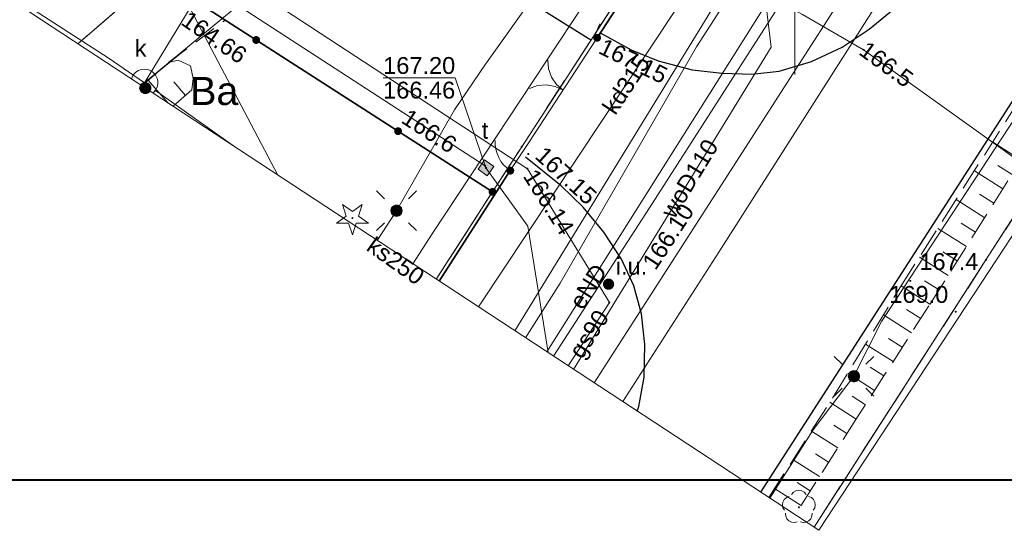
# Model space of a CAD drawing. Extents: x 7513272 to 7513487, y 5698927 to 5699090.
# Tile 2 of 12: x 7513316 to 7513359, y 5698927 to 5698950. Entities that reach past the tile are written whole.
import ezdxf
from ezdxf.enums import TextEntityAlignment as Align

# ---------------------------------------------------------------- set-up
doc = ezdxf.new("R2010")
doc.units = 0
doc.header["$PDSIZE"] = 0.75
for name, pattern in [('PRZER2-1', [3, 2, -1]), ('PRZER2_5-1', [3.5, 2.5, -1]), ('PRZER3-1', [4, 3, -1])]:
    doc.linetypes.add(name, pattern=pattern)
doc.layers.get('0').update_dxf_attribs({"linetype": 'CONTINUOUS'})
for name, color, linetype, lineweight, true_color in [('GEPPGD', 7, 'CONTINUOUS', 18, 0x0a0909), ('GESDZI', 7, 'CONTINUOUS', 18, 0x008000), ('GESKLU', 7, 'PRZER3-1', 18, 0x008000), ('GESKLU_O', 7, 'CONTINUOUS', 0, 0x008000), ('GI_OUTLINE', 7, 'CONTINUOUS', 0, 0xa5007c), ('GSLKBR', 7, 'CONTINUOUS', 18, 0x0a0909), ('GSLKFU', 7, 'CONTINUOUS', 18, 0x0a0909), ('GSLKOC', 7, 'PRZER2-1', 18, 0x0a0909), ('GSLKOG', 7, 'CONTINUOUS', 35, 0x0a0909), ('GSLKRW', 7, 'CONTINUOUS', 25, 0x0a0909), ('GSPRDI', 7, 'CONTINUOUS', 18, 0x008000), ('GSPRDL', 7, 'CONTINUOUS', 18, 0x008000), ('GSPWPN', 7, 'CONTINUOUS', 13, 0x0a0909), ('GSPWPN_O', 7, 'CONTINUOUS', 0, 0x0a0909), ('GSPWPS', 7, 'CONTINUOUS', 13, 0x0a0909), ('GSPWPS_O', 7, 'CONTINUOUS', 0, 0x0a0909), ('GSSZSN', 7, 'PRZER2_5-1', 18, 0x0a0909), ('GSSZSU', 7, 'CONTINUOUS', 18, 0x0a0909), ('GULENN', 1, 'CONTINUOUS', 18, 0xff0000), ('GULENN_O', 1, 'CONTINUOUS', 0, 0xff0000), ('GULEWN', 1, 'CONTINUOUS', 18, 0xff0000), ('GULGSP', 7, 'CONTINUOUS', 18, 0xbfbf00), ('GULGSP_O', 7, 'CONTINUOUS', 0, 0xbfbf00), ('GULKDP', 7, 'CONTINUOUS', 18, 0x803300), ('GULKDP_O', 7, 'CONTINUOUS', 0, 0x803300), ('GULKSP', 7, 'CONTINUOUS', 18, 0x803300), ('GULKSP_O', 7, 'CONTINUOUS', 0, 0x803300), ('GULTPR', 7, 'CONTINUOUS', 18, 0xff9100), ('GULWOP', 5, 'CONTINUOUS', 18, 0x0000ff), ('GULWOP_O', 5, 'CONTINUOUS', 0, 0x0000ff), ('GUPESH_O', 1, 'CONTINUOUS', 0, 0xff0000), ('GUPGUI', 7, 'CONTINUOUS', 0, 0x0a0909), ('GUPGUI_O', 7, 'CONTINUOUS', 0, 0x0a0909), ('GUPISL', 7, 'CONTINUOUS', 18, 0x0a0909), ('GUPKSH_O', 7, 'CONTINUOUS', 0, 0x803300), ('GUPKWZ', 7, 'CONTINUOUS', 18, 0x0a0909), ('GUPKWZ_O', 7, 'CONTINUOUS', 0, 0x0a0909), ('GUPTSD', 7, 'CONTINUOUS', 18, 0xff9100), ('GUPTSH_O', 7, 'CONTINUOUS', 0, 0xff9100), ('GUPTWZ', 7, 'CONTINUOUS', 18, 0x0a0909), ('GUPTWZ_O', 7, 'CONTINUOUS', 0, 0x0a0909), ('GUSIKP', 7, 'CONTINUOUS', 18, 0x0a0909)]:
    doc.layers.add(name, color=color, linetype=linetype, lineweight=lineweight, true_color=true_color)
for name, color, linetype, true_color in [('GUPESH', 1, 'CONTINUOUS', 0xff0000), ('GUPKSH', 7, 'CONTINUOUS', 0x803300), ('GUPTSH', 7, 'CONTINUOUS', 0xff9100)]:
    doc.layers.add(name, color=color, linetype=linetype, true_color=true_color)
doc.layers.add('GUPGSH', color=7, linetype='CONTINUOUS')
doc.layers.add('GUPGSH_O', color=7, linetype='CONTINUOUS', lineweight=0)
doc.layers.add('RAMKA', color=7, linetype='CONTINUOUS', lineweight=0)
doc.styles.add('GEO-INFO', font='arial.ttf')

# ---------------------------------------------------------------- blocks, each defined once
blk = doc.blocks.new('SPDIP')
blk.add_hatch(color=0).paths.add_polyline_path([(-0.09, 0), (-0.085595, -0.027812), (-0.072812, -0.052901), (-0.052901, -0.072812), (-0.027812, -0.085595), (0, -0.09), (0.027812, -0.085595), (0.052901, -0.072812), (0.072812, -0.052901), (0.085595, -0.027812), (0.09, 0), (0.085595, 0.027812), (0.072812, 0.052901), (0.052901, 0.072812), (0.027812, 0.085595), (0, 0.09), (-0.027812, 0.085595), (-0.052901, 0.072812), (-0.072812, 0.052901), (-0.085595, 0.027812)])
at = {"color": 0}
blk.add_lwpolyline([(0.177062, -0.544942), (-0.463555, -1.426676), (-0.463555, -0.336792), (-1.500096, 0), (-0.463555, 0.336792), (-0.463555, 1.426676), (0.177062, 0.544942), (1.213603, 0.881734), (0.572986, 0), (1.213603, -0.881734)], close=True, dxfattribs=at)
blk = doc.blocks.new('SPDLP')
blk.add_hatch(color=0).paths.add_polyline_path([(-0.09, 0), (-0.085595, -0.027812), (-0.072812, -0.052901), (-0.052901, -0.072812), (-0.027812, -0.085595), (0, -0.09), (0.027812, -0.085595), (0.052901, -0.072812), (0.072812, -0.052901), (0.085595, -0.027812), (0.09, 0), (0.085595, 0.027812), (0.072812, 0.052901), (0.052901, 0.072812), (0.027812, 0.085595), (0, 0.09), (-0.027812, 0.085595), (-0.052901, 0.072812), (-0.072812, 0.052901), (-0.085595, 0.027812)])
at = {"color": 0}
for points in [[(-1.292703, 0.137547), (-1.355024, 0.389802), (-1.327532, 0.648184), (-1.213525, 0.881678), (-1.026689, 1.062258), (-0.78945, 1.168249), (-0.530282, 1.186929)], [(-0.268652, 1.271938), (-0.048001, 1.40916), (0.20623, 1.462858), (0.463525, 1.426585), (0.693003, 1.304695), (0.867117, 1.11182), (0.964971, 0.871109)], [(1.126667, 0.648554), (1.325358, 0.481106), (1.454989, 0.255912), (1.5, 0), (1.454989, -0.255912), (1.325358, -0.481106), (1.126667, -0.648554)], [(-0.530282, -1.186929), (-0.78945, -1.168249), (-1.026689, -1.062258), (-1.213525, -0.881678), (-1.327532, -0.648184), (-1.355024, -0.389802), (-1.292703, -0.137547)], [(0.964971, -0.871109), (0.867117, -1.11182), (0.693003, -1.304695), (0.463525, -1.426585), (0.20623, -1.462858), (-0.048001, -1.40916), (-0.268652, -1.271938)]]:
    blk.add_lwpolyline(points, dxfattribs=at)
blk = doc.blocks.new('KOLO')
blk.add_hatch(color=0).paths.add_polyline_path([(0, 0.5), (-0.12941, 0.482963), (-0.25, 0.433013), (-0.353553, 0.353553), (-0.433013, 0.25), (-0.482963, 0.12941), (-0.5, 0), (-0.482963, -0.12941), (-0.433013, -0.25), (-0.353553, -0.353553), (-0.25, -0.433013), (-0.12941, -0.482963), (0, -0.5), (0.12941, -0.482963), (0.25, -0.433013), (0.353553, -0.353553), (0.433013, -0.25), (0.482963, -0.12941), (0.5, 0), (0.482963, 0.12941), (0.433013, 0.25), (0.353553, 0.353553), (0.25, 0.433013), (0.12941, 0.482963)])
blk = doc.blocks.new('SLBRA')
at = {"color": 0}
for points in [[(0, 0), (-0.068148, -0.517638), (-0.267949, -1), (-0.585786, -1.414214), (-1, -1.732051)], [(1, -1.732051), (0.585786, -1.414214), (0.267949, -1), (0.068148, -0.517638), (0, 0)]]:
    blk.add_lwpolyline(points, dxfattribs=at)
blk = doc.blocks.new('KTOK04')
at = {"color": 0}
blk.add_lwpolyline([(0, 0), (-0.01711, -0.261052), (-0.068148, -0.517638), (-0.152241, -0.765367), (-0.267949, -1), (-0.413293, -1.217523), (-0.585786, -1.414214), (-0.782477, -1.586707), (-1, -1.732051)], dxfattribs=at)
blk = doc.blocks.new('OKRAG_PELNY')
at = {"true_color": 0xffffff}
blk.add_hatch(color=7, dxfattribs=at).paths.add_polyline_path([(0, 0.5), (-0.12941, 0.482963), (-0.25, 0.433013), (-0.353553, 0.353553), (-0.433013, 0.25), (-0.482963, 0.12941), (-0.5, 0), (-0.482963, -0.12941), (-0.433013, -0.25), (-0.353553, -0.353553), (-0.25, -0.433013), (-0.12941, -0.482963), (0, -0.5), (0.12941, -0.482963), (0.25, -0.433013), (0.353553, -0.353553), (0.433013, -0.25), (0.482963, -0.12941), (0.5, 0), (0.482963, 0.12941), (0.433013, 0.25), (0.353553, 0.353553), (0.25, 0.433013), (0.12941, 0.482963)])
at = {"color": 0}
blk.add_lwpolyline([(0.5, 0), (0.482963, -0.12941), (0.433013, -0.25), (0.353553, -0.353553), (0.25, -0.433013), (0.12941, -0.482963), (0, -0.5), (-0.12941, -0.482963), (-0.25, -0.433013), (-0.353553, -0.353553), (-0.433013, -0.25), (-0.482963, -0.12941), (-0.5, 0), (-0.482963, 0.12941), (-0.433013, 0.25), (-0.353553, 0.353553), (-0.25, 0.433013), (-0.12941, 0.482963), (0, 0.5), (0.12941, 0.482963), (0.25, 0.433013), (0.353553, 0.353553), (0.433013, 0.25), (0.482963, 0.12941)], close=True, dxfattribs=at)
blk = doc.blocks.new('SUSM01_01')
at = {"true_color": 0xffffff}
blk.add_hatch(color=7, dxfattribs=at).paths.add_polyline_path([(0.025882, -0.096593), (0.05, -0.086603), (0.076604, -0.064279), (0.093969, -0.034202), (0.1, 0), (0.095557, 0.029476), (0.082624, 0.056332), (0.062349, 0.078183), (0.036534, 0.093087), (0.007473, 0.09972), (-0.022252, 0.097493), (-0.05, 0.086603), (-0.073305, 0.068017), (-0.090097, 0.043388), (-0.098883, 0.014904), (-0.098883, -0.014904), (-0.090097, -0.043388), (-0.073305, -0.068017), (-0.05, -0.086603), (-0.025882, -0.096593), (0, -0.1), (0.025882, -0.096593), (0.1, 0), (0.093969, -0.034202), (0.076604, -0.064279), (0.05, -0.086603), (0.025882, -0.096593), (0, -0.1), (-0.025882, -0.096593), (-0.05, -0.086603), (-0.073305, -0.068017), (-0.090097, -0.043388), (-0.098883, -0.014904), (-0.098883, 0.014904), (-0.090097, 0.043388), (-0.073305, 0.068017), (-0.05, 0.086603), (-0.022252, 0.097493), (0.007473, 0.09972), (0.036534, 0.093087), (0.062349, 0.078183), (0.082624, 0.056332), (0.095557, 0.029476)])
at = {"color": 0}
for points in [[(-0.353553, 0.353553), (-0.212132, 0.212132)], [(0.353553, 0.353553), (0.212132, 0.212132)], [(-0.353553, -0.353553), (-0.212132, -0.212132)], [(0.353553, -0.353553), (0.212132, -0.212132)]]:
    blk.add_lwpolyline(points, dxfattribs=at)
blk.add_lwpolyline([(0.1, 0), (0.093969, -0.034202), (0.076604, -0.064279), (0.05, -0.086603), (0.025882, -0.096593), (0, -0.1), (-0.025882, -0.096593), (-0.05, -0.086603), (-0.073305, -0.068017), (-0.090097, -0.043388), (-0.098883, -0.014904), (-0.098883, 0.014904), (-0.090097, 0.043388), (-0.073305, 0.068017), (-0.05, 0.086603), (-0.022252, 0.097493), (0.007473, 0.09972), (0.036534, 0.093087), (0.062349, 0.078183), (0.082624, 0.056332), (0.095557, 0.029476)], close=True, dxfattribs=at)
blk = doc.blocks.new('POINT')
at = {"color": 0}
blk.add_point((0, 0), dxfattribs=at)
blk = doc.blocks.new('KWADRAT_NIEPRZEZR')
at = {"true_color": 0xffffff}
blk.add_hatch(color=7, dxfattribs=at).paths.add_polyline_path([(0.5, -0.5), (0.5, 0.5), (-0.5, 0.5), (-0.5, -0.5)])
at = {"color": 0}
blk.add_lwpolyline([(-0.5, 0.5), (-0.5, -0.5), (0.5, -0.5), (0.5, 0.5)], close=True, dxfattribs=at)
blk = doc.blocks.new('EPPGN')
blk.add_hatch(color=0).paths.add_polyline_path([(-0.09, 0), (-0.085595, -0.027812), (-0.072812, -0.052901), (-0.052901, -0.072812), (-0.027812, -0.085595), (0, -0.09), (0.027812, -0.085595), (0.052901, -0.072812), (0.072812, -0.052901), (0.085595, -0.027812), (0.09, 0), (0.085595, 0.027812), (0.072812, 0.052901), (0.052901, 0.072812), (0.027812, 0.085595), (0, 0.09), (-0.027812, 0.085595), (-0.052901, 0.072812), (-0.072812, 0.052901), (-0.085595, 0.027812)])

msp = doc.modelspace()

# ---------------------------------------------------------------- linework, layer by layer
at = {"layer": 'GESDZI', "linetype": 'Continuous', "elevation": 10.3}
for points in [[(7513315.407, 5699045.989), (7513315.104, 5699040.045), (7513277.536, 5698980.241), (7513278.856, 5698979.391), (7513315.483, 5698955.845), (7513321.623, 5698951.895), (7513336.561, 5698942.286), (7513337.861, 5698944.296), (7513344.651, 5698954.767)], [(7513350.854, 5698927.369), (7513358.5, 5698939.257), (7513390.099, 5698988.389), (7513406.257, 5699013.311), (7513406.387, 5699013.711), (7513412.126, 5699032.237), (7513404.667, 5699037.036), (7513399.468, 5699040.386), (7513399.398, 5699040.166), (7513399.158, 5699039.406), (7513371.83, 5698997.098), (7513356.561, 5698973.129), (7513344.651, 5698954.767), (7513337.861, 5698944.296), (7513336.561, 5698942.286), (7513334.059, 5698938.402)], [(7513389.167, 5698985.243), (7513390.099, 5698988.389), (7513358.5, 5698939.257), (7513350.854, 5698927.369)], [(7513312.038, 5698952.866), (7513315.483, 5698955.845), (7513321.623, 5698951.895), (7513318.12, 5698948.871)], [(7513318.12, 5698948.871), (7513321.623, 5698951.895), (7513336.561, 5698942.286), (7513334.059, 5698938.402)]]:
    msp.add_lwpolyline(points, dxfattribs=at)
at = {"layer": 'GESKLU', "linetype": 'PRZER3-1', "lineweight": 18, "ltscale": 0.5, "elevation": 10.16}
for points in [[(7513277.536, 5698980.241), (7513278.856, 5698979.391), (7513315.483, 5698955.845), (7513321.623, 5698951.895), (7513336.561, 5698942.286), (7513337.861, 5698944.296), (7513344.651, 5698954.767), (7513293.345, 5698988.471), (7513321.984, 5699035.976), (7513335.093, 5699028.378), (7513346.052, 5699045.675), (7513344.252, 5699046.805), (7513357.171, 5699066.942), (7513357.461, 5699067.402), (7513355.741, 5699068.501), (7513350.982, 5699071.561), (7513346.182, 5699074.65), (7513341.382, 5699077.74), (7513337.782, 5699080.051)], [(7513334.059, 5698938.402), (7513336.561, 5698942.286), (7513337.861, 5698944.296), (7513344.651, 5698954.767), (7513356.561, 5698973.129), (7513371.83, 5698997.098), (7513399.158, 5699039.406), (7513399.398, 5699040.166), (7513399.468, 5699040.386), (7513404.667, 5699037.036), (7513412.126, 5699032.237), (7513406.387, 5699013.711), (7513406.257, 5699013.311), (7513397.688, 5699000.096), (7513390.099, 5698988.389), (7513369.909, 5698956.999), (7513358.5, 5698939.257), (7513350.854, 5698927.369)], [(7513350.854, 5698927.369), (7513358.5, 5698939.257), (7513369.909, 5698956.999), (7513390.099, 5698988.389), (7513389.167, 5698985.243)], [(7513312.038, 5698952.866), (7513315.483, 5698955.845), (7513321.623, 5698951.895), (7513318.12, 5698948.871)], [(7513318.12, 5698948.871), (7513321.623, 5698951.895), (7513336.561, 5698942.286), (7513334.059, 5698938.402)]]:
    msp.add_lwpolyline(points, dxfattribs=at)
at = {"layer": 'GI_OUTLINE', "color": 224, "linetype": 'Continuous', "true_color": 0xa5007c, "elevation": 100}
msp.add_lwpolyline([(7513344.406, 5699090.134), (7513423.807, 5699037.977), (7513351.062, 5698927.233), (7513271.66, 5698979.39)], close=True, dxfattribs=at)
msp.add_lwpolyline([(7513350, 5698947.5), (7513350, 5698952.5)], dxfattribs=at)
at = {"layer": 'GSLKBR', "linetype": 'Continuous', "elevation": 10.18}
msp.add_lwpolyline([(7513341.21, 5698949.14), (7513338.18, 5698944.48)], dxfattribs=at)
at = {"layer": 'GSLKFU', "linetype": 'Continuous', "elevation": 10.18}
msp.add_lwpolyline([(7513338.18, 5698944.48), (7513337.35, 5698943.23)], dxfattribs=at)
at = {"layer": 'GSLKOC', "linetype": 'PRZER2-1', "lineweight": 18, "ltscale": 0.5, "elevation": 10.18}
for points in [[(7513322.17, 5698948.05), (7513324.68, 5698949.93)], [(7513341.164, 5698949.389), (7513341.338, 5698949.761)]]:
    msp.add_lwpolyline(points, dxfattribs=at)
at = {"layer": 'GSLKOG', "linetype": 'Continuous', "elevation": 10.18}
for points in [[(7513341.21, 5698949.14), (7513344.841, 5698954.727), (7513293.345, 5698988.471), (7513321.94, 5699036.11)], [(7513273.791, 5698982.634), (7513336.561, 5698942.286)], [(7513337.35, 5698943.23), (7513334.193, 5698938.313)]]:
    msp.add_lwpolyline(points, dxfattribs=at)
at = {"layer": 'GSLKRW', "linetype": 'Continuous', "lineweight": 25, "elevation": 10.18}
msp.add_lwpolyline([(7513340.931, 5698949.03), (7513337.225, 5698951.358), (7513336.589, 5698953.477), (7513309.397, 5698970.938), (7513307.453, 5698970.514), (7513293.398, 5698979.376, -0.276758), (7513289.475, 5698987.003, -0.168315), (7513291.384, 5698993.148), (7513302.317, 5699010.034), (7513315.512, 5699030.236)], format="xyb", dxfattribs=at)
for points in [[(7513383.81, 5698988.77), (7513383.79, 5698987.76), (7513383.53, 5698985.93), (7513383.24, 5698984.43), (7513382.77, 5698982.89), (7513382.23, 5698981.55), (7513381.47, 5698980.17), (7513364.26, 5698953.46), (7513348.475, 5698928.932)], [(7513341.37, 5698949.35), (7513342.73, 5698948.61), (7513343.93, 5698948.12), (7513345.44, 5698947.71), (7513346.77, 5698947.56), (7513348.09, 5698947.52), (7513349.3, 5698947.66), (7513350.74, 5698948.09), (7513352.1, 5698948.72), (7513353.31, 5698949.52), (7513354.38, 5698950.4), (7513355.25, 5698951.42), (7513356.15, 5698952.71), (7513356.5, 5698953.22)], [(7513342.993, 5698932.533), (7513343.07, 5698932.74), (7513343.3, 5698934.04), (7513343.33, 5698935.49), (7513343.19, 5698936.86), (7513342.85, 5698938.11), (7513342.3, 5698939.3), (7513341.51, 5698940.5), (7513340.59, 5698941.61), (7513339.61, 5698942.56), (7513338.03, 5698943.83)]]:
    msp.add_lwpolyline(points, dxfattribs=at)
at = {"layer": 'GSSZSN', "linetype": 'PRZER2_5-1', "ltscale": 0.5, "elevation": 10.14}
for points in [[(7513348.845, 5698928.689), (7513351.671, 5698933.106), (7513354.674, 5698938.016), (7513361.965, 5698949.488), (7513373.873, 5698967.808), (7513381.244, 5698979.206), (7513383.494, 5698983.889), (7513384.091, 5698983.688)], [(7513384.091, 5698983.688), (7513382.128, 5698978.43), (7513374.89, 5698967.166), (7513363.224, 5698948.685), (7513355.96, 5698937.213), (7513352.823, 5698932.33), (7513350.012, 5698927.923)]]:
    msp.add_lwpolyline(points, dxfattribs=at)
at = {"layer": 'GSSZSN', "linetype": 'Continuous'}
for points in [[(7513360.068, 5698943.701, 10.14), (7513358.798, 5698944.505, 10.14)], [(7513359.662, 5698943.06, 10.14), (7513359.027, 5698943.462, 10.14)], [(7513359.256, 5698942.419, 10.14), (7513357.984, 5698943.224, 10.14)], [(7513358.85, 5698941.778, 10.14), (7513358.214, 5698942.181, 10.14)], [(7513358.444, 5698941.136, 10.14), (7513357.17, 5698941.943, 10.14)], [(7513358.038, 5698940.495, 10.14), (7513357.401, 5698940.899, 10.14)], [(7513357.632, 5698939.854, 10.14), (7513356.356, 5698940.662, 10.14)], [(7513357.226, 5698939.213, 10.14), (7513356.587, 5698939.617, 10.14)], [(7513356.82, 5698938.572, 10.14), (7513355.542, 5698939.381, 10.14)], [(7513356.414, 5698937.931, 10.14), (7513355.774, 5698938.336, 10.14)], [(7513356.008, 5698937.29, 10.14), (7513354.728, 5698938.1, 10.14)], [(7513355.188, 5698936.012, 10.14), (7513353.939, 5698936.814, 10.14)], [(7513355.598, 5698936.651, 10.14), (7513354.967, 5698937.056, 10.14)], [(7513354.368, 5698934.735, 10.14), (7513353.147, 5698935.519, 10.14)], [(7513354.778, 5698935.374, 10.14), (7513354.161, 5698935.77, 10.14)], [(7513353.548, 5698933.458, 10.14), (7513352.355, 5698934.224, 10.14)], [(7513353.958, 5698934.097, 10.14), (7513353.355, 5698934.484, 10.14)], [(7513352.728, 5698932.181, 10.14), (7513351.557, 5698932.928, 10.14)], [(7513353.138, 5698932.82, 10.14), (7513352.548, 5698933.198, 10.14)], [(7513351.912, 5698930.901, 10.14), (7513350.739, 5698931.649, 10.14)], [(7513352.32, 5698931.541, 10.14), (7513351.734, 5698931.915, 10.14)], [(7513351.095, 5698929.622, 10.14), (7513349.921, 5698930.371, 10.14)], [(7513351.504, 5698930.261, 10.14), (7513350.917, 5698930.636, 10.14)], [(7513350.279, 5698928.342, 10.14), (7513349.103, 5698929.092, 10.14)], [(7513350.687, 5698928.982, 10.14), (7513350.1, 5698929.357, 10.14)]]:
    msp.add_polyline3d(points, dxfattribs=at)
at = {"layer": 'GSSZSU', "linetype": 'Continuous', "elevation": 10.14}
for points in [[(7513320.96, 5698947.006), (7513322.166, 5698948.047), (7513322.587, 5698948.144), (7513323.126, 5698947.897)], [(7513323.126, 5698947.897), (7513323.247, 5698947.335), (7513323.186, 5698946.818), (7513322.353, 5698946.091)]]:
    msp.add_lwpolyline(points, dxfattribs=at)
at = {"layer": 'GSSZSU', "linetype": 'Continuous'}
for points in [[(7513322.133, 5698946.235, 10.14), (7513321.245, 5698947.252, 10.14)], [(7513322.911, 5698946.578, 10.14), (7513322.385, 5698947.18, 10.14)]]:
    msp.add_polyline3d(points, dxfattribs=at)
at = {"layer": 'GULENN', "linetype": 'Continuous', "elevation": 10.18}
for points in [[(7513338.98, 5698935.169), (7513352.287, 5698956.302), (7513363.746, 5698974.669), (7513378.807, 5698998.986), (7513392.502, 5699022.434)], [(7513380.96, 5699018.243), (7513380.38, 5699017.493), (7513380.05, 5699016.453), (7513379.22, 5699015.264), (7513378.84, 5699013.934), (7513377.39, 5699012.405), (7513376.27, 5699009.735), (7513375.09, 5699007.816), (7513372.95, 5699004.207), (7513369.761, 5698999.508), (7513367.601, 5698996.528), (7513366.181, 5698994.409), (7513364.471, 5698991.649), (7513363.801, 5698990.419), (7513363.201, 5698989.299), (7513356.601, 5698976.859), (7513352.461, 5698971.368), (7513348.348, 5698965.862), (7513340.451, 5698953.887), (7513336.241, 5698947.966), (7513334.871, 5698945.936), (7513332.291, 5698941.446), (7513332.291, 5698941.446), (7513331.431, 5698940.128)], [(7513348.884, 5698928.664), (7513350.81, 5698931.707), (7513352.63, 5698934.087), (7513352.63, 5698934.087), (7513353.85, 5698936.527), (7513361.75, 5698948.558), (7513370.37, 5698961.689), (7513370.89, 5698962.599), (7513370.89, 5698962.599), (7513372.42, 5698965.36), (7513378.579, 5698974.48), (7513383.159, 5698981.76), (7513384.699, 5698987.069), (7513384.199, 5698992.029), (7513383.809, 5698993.269)]]:
    msp.add_lwpolyline(points, dxfattribs=at)
at = {"layer": 'GULEWN', "linetype": 'Continuous', "elevation": 10.18}
for points in [[(7513411.21, 5699046.252), (7513404.13, 5699037.14), (7513381.059, 5699001.597), (7513363.661, 5698972.99), (7513343.541, 5698941.577), (7513339.267, 5698934.98)], [(7513317.447, 5699019.364), (7513314.547, 5699013.811), (7513312.064, 5699009.677), (7513305.367, 5699000.033), (7513302.311, 5698992.656), (7513297.312, 5698984.675), (7513317.337, 5698971.507), (7513335.433, 5698959.749), (7513349.079, 5698950.877), (7513350.345, 5698950.177), (7513353.06, 5698948.604), (7513361.247, 5698942.739)]]:
    msp.add_lwpolyline(points, dxfattribs=at)
at = {"layer": 'GULGSP', "linetype": 'Continuous', "elevation": 10.18}
for points in [[(7513341.754, 5698937.368), (7513338.114, 5698943.317), (7513320.446, 5698954.896), (7513284.58, 5698978.084), (7513277.831, 5698982.384)], [(7513339.928, 5698934.546), (7513341.754, 5698937.368)]]:
    msp.add_lwpolyline(points, dxfattribs=at)
at = {"layer": 'GULKDP', "linetype": 'Continuous', "elevation": 10.18}
for points in [[(7513317.391, 5698961.319), (7513327.009, 5698943.032)], [(7513351.268, 5698960.28), (7513335.936, 5698937.169)]]:
    msp.add_lwpolyline(points, dxfattribs=at)
at = {"layer": 'GULKSP', "linetype": 'Continuous', "elevation": 10.18}
for points in [[(7513321.132, 5698947.176), (7513334.09, 5698957.89), (7513338.552, 5698965.586), (7513345.62, 5698979.75), (7513353.03, 5698991.87), (7513360.221, 5699003.043)], [(7513319.47, 5698948.25), (7513297.584, 5698962.361)], [(7513321.08, 5698947.14), (7513327.55, 5698957.77), (7513328.714, 5698959.647)], [(7513321.08, 5698947.14), (7513319.47, 5698948.25)], [(7513321.08, 5698947.14), (7513322.59, 5698948.37)], [(7513321.08, 5698947.14), (7513320.972, 5698946.998)], [(7513325.151, 5698944.253), (7513321.569, 5698946.793)]]:
    msp.add_lwpolyline(points, dxfattribs=at)
at = {"layer": 'GULTPR', "linetype": 'Continuous', "elevation": 10.18}
for points in [[(7513338.029, 5698935.794), (7513339.57, 5698938.22), (7513345.63, 5698948.73), (7513351.76, 5698958.26), (7513375.07, 5698994.26), (7513378.62, 5699000.87), (7513380.14, 5699002.78), (7513380.29, 5699006.35), (7513398.68, 5699035.78), (7513400.082, 5699037.157), (7513400.585, 5699037.4)], [(7513376.366, 5698988.712), (7513376.098, 5698988.29), (7513341.085, 5698933.786)], [(7513339.031, 5698935.136), (7513338.129, 5698940.756), (7513336.265, 5698943.355), (7513336.237, 5698943.437), (7513274.413, 5698983.581)], [(7513302.762, 5698958.96), (7513303.084, 5698959.344), (7513305.414, 5698961.594), (7513307.984, 5698963.744), (7513310.894, 5698968.644), (7513316.673, 5698975.333), (7513320.093, 5698980.563), (7513334.222, 5698971.936), (7513341.462, 5698983.076), (7513355.567, 5698974.03), (7513353.661, 5698970.378), (7513333.881, 5698940.416), (7513333.018, 5698939.085)]]:
    msp.add_lwpolyline(points, dxfattribs=at)
at = {"layer": 'GULWOP', "linetype": 'Continuous', "elevation": 10.18}
for points in [[(7513342.348, 5698932.957), (7513346.62, 5698939.607), (7513367.19, 5698971.92), (7513383.429, 5698996.188), (7513408.047, 5699034.506), (7513410.819, 5699038.565), (7513354.649, 5699073.996), (7513339.951, 5699083.353)], [(7513293.749, 5698984.943), (7513295.735, 5698983.561), (7513295.854, 5698983.372), (7513304.042, 5698978.416), (7513323.243, 5698966.125), (7513338.622, 5698956.576), (7513345.85, 5698951.93), (7513346.541, 5698950.777), (7513337.552, 5698936.107)], [(7513353.941, 5698960.08), (7513350.87, 5698955.53), (7513348.607, 5698951.548), (7513348.952, 5698948.719), (7513340.163, 5698934.392)]]:
    msp.add_lwpolyline(points, dxfattribs=at)
at = {"layer": 'GUPTSH_O', "linetype": 'Continuous', "lineweight": 0, "elevation": 10.8, "flags": 128}
for points in [[(7513331.697, 5698947.36), (7513334.901, 5698947.36), (7513336.265, 5698943.355)], [(7513331.697, 5698947.36), (7513334.901, 5698947.36)]]:
    msp.add_lwpolyline(points, dxfattribs=at)
at = {"layer": 'GUSIKP', "color": 36, "linetype": 'Continuous', "true_color": 0x803300, "elevation": 10.22}
msp.add_lwpolyline([(7513320.503, 5698947.306, -0.28908), (7513320.981, 5698947.732, -0.767298), (7513321.461, 5698946.677)], format="xyb", dxfattribs=at)
at = {"layer": 'RAMKA', "color": 0, "const_width": 0.09, "flags": 128}
msp.add_lwpolyline([(7513282.541, 5698929.469), (7513486.541, 5698929.469), (7513486.541, 5699071.969), (7513282.541, 5699071.969), (7513282.541, 5698929.469)], dxfattribs=at)

# ---------------------------------------------------------------- block references
at = {"layer": 'GEPPGD', "color": 96, "true_color": 0x008000, "xscale": 0.5, "yscale": 0.5, "rotation": 90}
for p in [(7513337.861, 5698944.296, 10.32), (7513336.561, 5698942.286, 10.32), (7513358.5, 5698939.257, 10.32)]:
    msp.add_blockref('EPPGN', p, dxfattribs=at)
at = {"layer": 'GSLKBR', "xscale": 0.75, "yscale": 0.75, "rotation": 236.9674898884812}
msp.add_blockref('SLBRA', (7513339.695, 5698946.81, 10.18), dxfattribs=at)
at = {"layer": 'GSLKFU', "xscale": 0.75, "yscale": 0.75, "rotation": 236.4158395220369}
msp.add_blockref('KTOK04', (7513337.35, 5698943.23, 10.18), dxfattribs=at)
at = {"layer": 'GSLKOG', "xscale": 0.35, "yscale": 0.35, "rotation": 90}
for p in [(7513326.052, 5698949.041, 10.18), (7513341.21, 5698949.14, 10.18), (7513332.361, 5698944.986, 10.18), (7513337.35, 5698943.23, 10.18), (7513336.561, 5698942.286, 10.18)]:
    msp.add_blockref('KOLO', p, dxfattribs=at)
at = {"layer": 'GSPRDI', "xscale": 0.5, "yscale": 0.5, "rotation": 90}
msp.add_blockref('SPDIP', (7513330.33, 5698941.12, 10.12), dxfattribs=at)
at = {"layer": 'GSPRDL', "xscale": 0.5, "yscale": 0.5, "rotation": 90}
msp.add_blockref('SPDLP', (7513350.18, 5698928.26, 10.12), dxfattribs=at)
at = {"layer": 'GSPWPN', "xscale": 0.09, "yscale": 0.09, "rotation": 90}
for p in [(7513355.137, 5698938.327, 10.2), (7513357.155, 5698936.956, 10.2)]:
    msp.add_blockref('KOLO', p, dxfattribs=at)
at = {"layer": 'GSPWPS', "xscale": 0.09, "yscale": 0.09, "rotation": 90}
for p in [(7513341.3, 5698949.21, 10.2), (7513338.15, 5698943.97, 10.2)]:
    msp.add_blockref('KOLO', p, dxfattribs=at)
at = {"layer": 'GUPESH', "xscale": 0.09, "yscale": 0.09, "rotation": 90}
msp.add_blockref('KOLO', (7513353.06, 5698948.604, 10.24), dxfattribs=at)
at = {"layer": 'GUPGSH', "xscale": 0.09, "yscale": 0.09, "rotation": 90}
for p in [(7513338.114, 5698943.317, 10.24), (7513341.754, 5698937.368, 10.24)]:
    msp.add_blockref('KOLO', p, dxfattribs=at)
at = {"layer": 'GUPGUI', "xscale": 0.5, "yscale": 0.5, "rotation": 90}
msp.add_blockref('KOLO', (7513341.72, 5698938.18, 10.24), dxfattribs=at)
at = {"layer": 'GUPISL', "rotation": 90}
for name, p, xscale, yscale in [('SUSM01_01', (7513332.291, 5698941.446, 10.24), 2.5, 2.5), ('OKRAG_PELNY', (7513332.291, 5698941.446, 10.24), 0.5, 0.5), ('SUSM01_01', (7513352.63, 5698934.087, 10.24), 2.5, 2.5), ('OKRAG_PELNY', (7513352.63, 5698934.087, 10.24), 0.5, 0.5)]:
    msp.add_blockref(name, p, dxfattribs=dict(at, xscale=xscale, yscale=yscale))
at = {"layer": 'GUPKSH', "xscale": 0.09, "yscale": 0.09, "rotation": 90}
for p in [(7513321.12, 5698946.9, 10.24), (7513321.569, 5698946.793, 10.24)]:
    msp.add_blockref('KOLO', p, dxfattribs=at)
at = {"layer": 'GUPKWZ', "xscale": 0.5, "yscale": 0.5, "rotation": 90}
msp.add_blockref('OKRAG_PELNY', (7513321.12, 5698946.9, 10.25), dxfattribs=at)
at = {"layer": 'GUPTSD', "xscale": 0.5, "yscale": 0.5}
msp.add_blockref('POINT', (7513336.265, 5698943.355, 10.24), dxfattribs=at)
at = {"layer": 'GUPTSH', "xscale": 0.09, "yscale": 0.09, "rotation": 90}
for p in [(7513336.237, 5698943.437, 10.24), (7513336.265, 5698943.355, 10.24)]:
    msp.add_blockref('KOLO', p, dxfattribs=at)
at = {"layer": 'GUPTWZ', "xscale": 0.5, "yscale": 0.5, "rotation": 324.1450628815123}
msp.add_blockref('KWADRAT_NIEPRZEZR', (7513336.265, 5698943.355, 10.25), dxfattribs=at)

# ---------------------------------------------------------------- texts
at = {"layer": 'GESKLU_O', "lineweight": 0, "style": 'GEO-INFO'}
msp.add_text('Ba', height=1.25, dxfattribs=at).set_placement((7513324.188, 5698946.774, 10.8), align=Align.MIDDLE_CENTER)
at = {"layer": 'GSPWPN_O', "lineweight": 0, "style": 'GEO-INFO'}
for s, p in [('167.4', (7513355.54, 5698938.814, 10.8)), ('169.0', (7513354.203, 5698937.35, 10.8))]:
    msp.add_text(s, height=0.75, dxfattribs=at).set_placement(p)
at = {"layer": 'GSPWPS_O', "lineweight": 0, "style": 'GEO-INFO'}
for rotation, p in [(334.0233, (7513341.214, 5698948.476, 10.8)), (317.554, (7513338.398, 5698943.819, 10.8))]:
    msp.add_text('167.15', height=0.75, rotation=rotation, dxfattribs=at).set_placement(p)
at = {"layer": 'GULENN_O', "lineweight": 0, "style": 'GEO-INFO'}
msp.add_text('eND', height=0.75, rotation=57.8008, dxfattribs=at).set_placement((7513340.812, 5698938.078, 10.8), align=Align.MIDDLE_CENTER)
at = {"layer": 'GULGSP_O', "color": 18, "lineweight": 0, "true_color": 0x0a0909, "style": 'GEO-INFO'}
msp.add_text('gs90', height=0.75, rotation=57.0988, dxfattribs=at).set_placement((7513340.846, 5698935.964, 10.8), align=Align.MIDDLE_CENTER)
at = {"layer": 'GULKDP_O', "lineweight": 0, "style": 'GEO-INFO'}
msp.add_text('kd315', height=0.75, rotation=56.4396, dxfattribs=at).set_placement((7513342.496, 5698947.057, 10.8), align=Align.MIDDLE_CENTER)
at = {"layer": 'GULKSP_O', "lineweight": 0, "style": 'GEO-INFO'}
msp.add_text('ks250', height=0.75, rotation=324.6568, dxfattribs=at).set_placement((7513332.255, 5698939.215, 10.8), align=Align.MIDDLE_CENTER)
at = {"layer": 'GULWOP_O', "lineweight": 0, "style": 'GEO-INFO'}
msp.add_text('woD110', height=0.75, rotation=58.709, dxfattribs=at).set_placement((7513345.318, 5698942.877, 10.8), align=Align.MIDDLE_CENTER)
at = {"layer": 'GUPESH_O', "lineweight": 0, "style": 'GEO-INFO'}
msp.add_text('166.5', height=0.75, rotation=323.7682, dxfattribs=at).set_placement((7513353.016, 5698948.739, 10.8), align=Align.MIDDLE_LEFT)
at = {"layer": 'GUPGSH_O', "color": 18, "lineweight": 0, "true_color": 0x0a0909, "style": 'GEO-INFO'}
for s, rotation, p in [('166.14', 302.3095, (7513338.206, 5698943.191, 10.8)), ('166.10', 56.7515, (7513343.491, 5698938.962, 10.8))]:
    msp.add_text(s, height=0.75, rotation=rotation, dxfattribs=at).set_placement(p, align=Align.MIDDLE_LEFT)
at = {"layer": 'GUPGUI_O', "color": 18, "lineweight": 0, "true_color": 0x0a0909, "style": 'GEO-INFO'}
msp.add_text('i.u.', height=0.75, dxfattribs=at).set_placement((7513343.441, 5698938.601, 10.8), align=Align.RIGHT)
at = {"layer": 'GUPKSH_O', "lineweight": 0, "style": 'GEO-INFO'}
msp.add_text('164.66', height=0.75, rotation=325.5495, dxfattribs=at).set_placement((7513322.867, 5698950.069, 10.8), align=Align.MIDDLE_LEFT)
at = {"layer": 'GUPKWZ_O', "lineweight": 0, "style": 'GEO-INFO'}
msp.add_text('k', height=0.75, rotation=360, dxfattribs=at).set_placement((7513321.175, 5698948.298, 10.8), align=Align.RIGHT)
at = {"layer": 'GUPTSH_O', "lineweight": 0, "style": 'GEO-INFO'}
for s, p in [('167.20', (7513331.697, 5698947.532, 10.8)), ('166.46', (7513331.697, 5698946.437, 10.8))]:
    msp.add_text(s, height=0.75, rotation=360, dxfattribs=at).set_placement(p)
msp.add_text('166.6', height=0.75, rotation=326.9665, dxfattribs=at).set_placement((7513332.652, 5698945.711, 10.8), align=Align.MIDDLE_LEFT)
at = {"layer": 'GUPTWZ_O', "lineweight": 0, "style": 'GEO-INFO'}
msp.add_text('t', height=0.75, dxfattribs=at).set_placement((7513336.373, 5698944.65, 10.8), align=Align.RIGHT)

doc.saveas('drawing.dxf')
